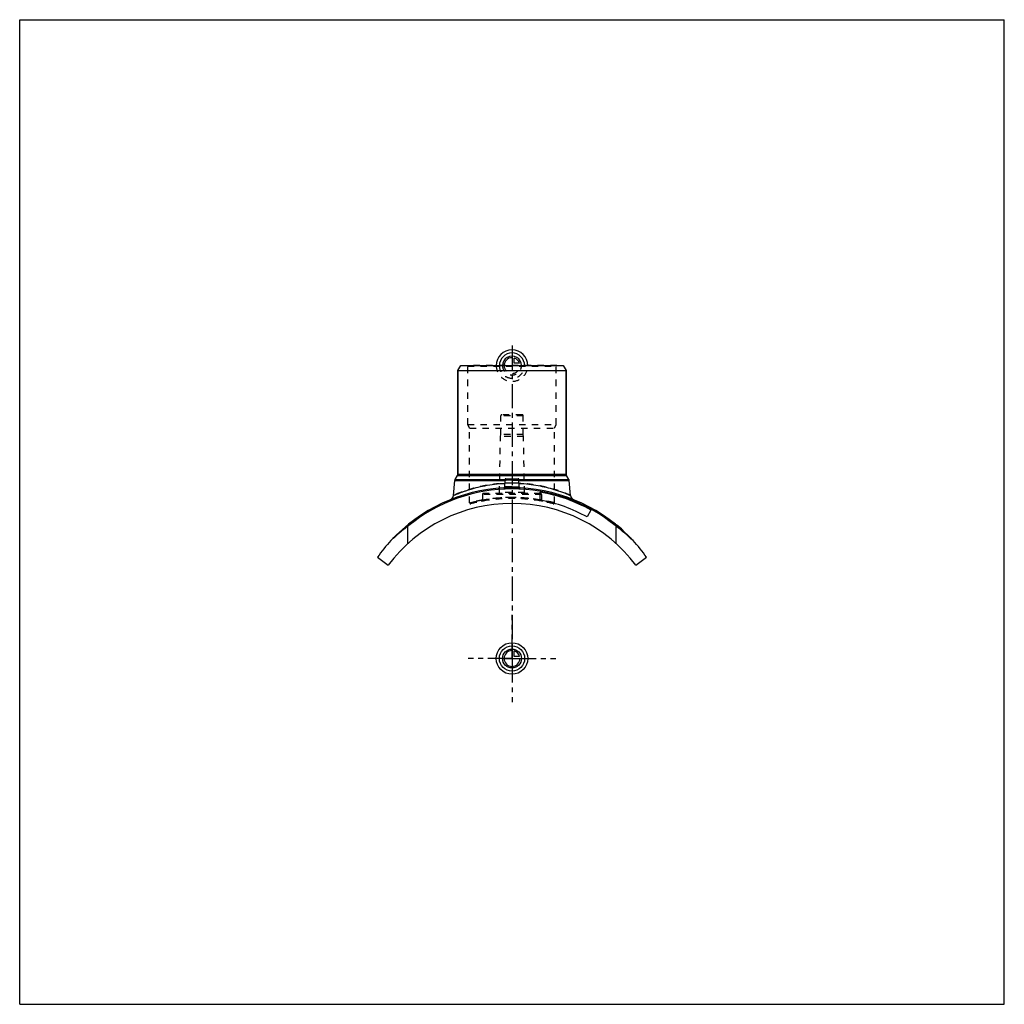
# Model space of a CAD drawing. Header units: millimetres. Extents: x 0 to 1000, y 0 to 1000.
import ezdxf

# ---------------------------------------------------------------- set-up
doc = ezdxf.new("R2010")
doc.units = ezdxf.units.MM
doc.header["$LTSCALE"] = 65.185185
doc.linetypes.add('CENTER', pattern=[0.6, 0.375, -0.075, 0.075, -0.075])
doc.linetypes.add('HIDDEN', pattern=[0.2, 0.1, -0.1])
doc.layers.get('0').update_dxf_attribs({"linetype": 'CONTINUOUS'})
for name, color, linetype in [('ACHSEN_S', 7, 'CONTINUOUS'), ('FASEN', 7, 'CONTINUOUS'), ('KOERPER', 7, 'CONTINUOUS'), ('KONST.EL_MIT_GEO', 7, 'CONTINUOUS'), ('KONSTR_EL', 7, 'CONTINUOUS'), ('KURVEN', 7, 'CONTINUOUS')]:
    doc.layers.add(name, color=color, linetype=linetype)

msp = doc.modelspace()

# ---------------------------------------------------------------- linework, layer by layer
at = {"color": 7, "linetype": 'Continuous'}
for p, q in [((0, 0), (0, 1000)), ((0, 1000), (1000, 1000)), ((1000, 0), (1000, 1000)), ((0, 0), (1000, 0))]:
    msp.add_line(p, q, dxfattribs=at)
at = {"layer": 'ACHSEN_S', "color": 2, "linetype": 'CENTER'}
msp.add_line((500, 669), (500, 331), dxfattribs=at)
at = {"layer": 'FASEN', "color": 7, "linetype": 'Continuous'}
for p, q in [((445, 643.8), (447.9, 648.7)), ((445, 643.8), (555, 643.8)), ((447.9, 648.7), (552.1, 648.7)), ((552.1, 648.7), (555, 643.8))]:
    msp.add_line(p, q, dxfattribs=at)
at = {"layer": 'KOERPER', "color": 7, "linetype": 'Continuous'}
for p, q in [((445, 538.4), (445, 643.8)), ((555, 538.4), (555, 643.8)), ((580.2, 502), (576.4, 495))]:
    msp.add_line(p, q, dxfattribs=at)
at = {"layer": 'KOERPER', "color": 8, "linetype": 'HIDDEN'}
for p, q in [((488.6, 578.8), (488.6, 597.8)), ((511.4, 578.8), (511.4, 597.8)), ((487.3, 519.7), (488.3, 576.8)), ((488.3, 576.8), (488.6, 578.8)), ((511.7, 576.8), (488.3, 576.8)), ((511.4, 578.8), (488.6, 578.8)), ((511.7, 576.8), (511.4, 578.8)), ((512.7, 519.7), (511.7, 576.8)), ((470, 517.8), (470, 511.8)), ((530, 517.8), (530, 511.8))]:
    msp.add_line(p, q, dxfattribs=at)
at = {"layer": 'KOERPER', "color": 2, "linetype": 'CENTER'}
for q in [(500, 395.6), (455.6, 351.2), (544.4, 351.2), (500, 306.9)]:
    msp.add_line((500, 351.2), q, dxfattribs=at)
at = {"layer": 'KONST.EL_MIT_GEO', "color": 7, "linetype": 'Continuous'}
for p, q in [((445, 643.8), (445, 538.4)), ((555, 643.8), (555, 538.4)), ((440.6, 516.9), (442, 532)), ((442, 532), (492.9, 532)), ((442.3, 533), (444.7, 537.2)), ((442.3, 533), (493, 533)), ((444.7, 537.2), (555.3, 537.2)), ((445, 538.4), (555, 538.4)), ((492.6, 525.5), (493, 532.8)), ((493, 532.8), (507, 532.8)), ((493.9, 533.8), (506.1, 533.8)), ((507, 533), (557.7, 533)), ((507.4, 525.5), (507, 532.8)), ((507.1, 532), (558, 532)), ((557.7, 533), (555.3, 537.2)), ((559.4, 516.9), (558, 532)), ((528.7, 512.1), (528.7, 520.2)), ((559.2, 516.9), (559.4, 516.9)), ((606.3, 487.1), (606.1, 486.9)), ((606.3, 486.7), (606.4, 487)), ((612, 481.8), (612.2, 482)), ((612.7, 481.1), (612.9, 481.4))]:
    msp.add_line(p, q, dxfattribs=at)
at = {"layer": 'KONST.EL_MIT_GEO', "color": 8, "linetype": 'HIDDEN'}
for p, q in [((455, 648.2), (454.5, 648.7)), ((545.5, 648.7), (454.5, 648.7)), ((455, 588.8), (455, 648.2)), ((455, 648.2), (545, 648.2)), ((545, 648.2), (545.5, 648.7)), ((545, 588.8), (545, 648.2)), ((511.4, 597.8), (488.6, 597.8)), ((510.3, 598.8), (489.6, 598.8)), ((457, 585.3), (455, 588.8)), ((455, 588.8), (545, 588.8)), ((457, 509.3), (457, 585.3)), ((457, 585.3), (543, 585.3)), ((543, 585.3), (545, 588.8)), ((543, 509.3), (543, 585.3)), ((507.1, 532), (492.9, 532)), ((507, 533), (493, 533)), ((530, 517.8), (470, 517.8)), ((529, 518.8), (471, 518.8)), ((512.7, 519.7), (487.3, 519.7)), ((528.8, 512.3), (528.7, 512.3)), ((528.7, 512), (528.8, 512)), ((528.8, 512), (530, 511.8)), ((606.4, 486.6), (606.6, 486.8)), ((606.6, 486.8), (606.4, 486.6)), ((606.5, 486.5), (606.7, 486.7)), ((606.8, 486.3), (607, 486.5)), ((607.1, 486), (607.3, 486.3)), ((607.2, 485.9), (607.4, 486.1)), ((607.3, 485.9), (607.5, 486.1)), ((607.4, 485.8), (607.6, 486)), ((607.6, 485.6), (607.8, 485.9)), ((607.6, 485.6), (607.8, 485.8)), ((607.8, 485.5), (608, 485.7)), ((607.9, 485.4), (608.1, 485.6)), ((608.6, 484.8), (608.8, 485)), ((608.7, 484.7), (608.9, 484.9)), ((608.7, 484.7), (608.9, 484.9)), ((609, 484.4), (609.2, 484.7)), ((609.4, 484.1), (609.6, 484.4)), ((609.5, 484), (609.7, 484.2)), ((609.5, 484), (609.7, 484.2)), ((610, 483.5), (610.2, 483.8)), ((610.2, 483.4), (610.4, 483.6)), ((610.2, 483.4), (610.4, 483.6)), ((611.3, 482.5), (611.5, 482.7)), ((611.7, 482.1), (611.9, 482.3)), ((611.7, 482.1), (611.9, 482.3)), ((611.7, 482.1), (611.9, 482.3)), ((611.9, 481.9), (612.1, 482.1)), ((612, 481.8), (612.2, 482)), ((612.3, 481.5), (612.5, 481.8)), ((612.3, 481.5), (612.5, 481.7)), ((612.4, 481.5), (612.6, 481.7))]:
    msp.add_line(p, q, dxfattribs=at)
at = {"layer": 'KONST.EL_MIT_GEO', "color": 7, "linetype": 'Continuous'}
for points in [[(491.8, 524.6), (491.8, 524.6), (491.7, 524.6)], [(492.6, 525.5), (492.6, 525.4), (492.6, 525.4), (492.5, 525.3), (492.5, 525.2), (492.5, 525.1), (492.4, 525.1), (492.4, 525), (492.4, 524.9), (492.3, 524.9), (492.3, 524.8), (492.2, 524.8), (492.1, 524.7), (492.1, 524.7), (492, 524.6), (491.9, 524.6), (491.8, 524.6)], [(508.2, 524.6), (508.1, 524.6), (508, 524.6), (507.9, 524.7), (507.9, 524.7), (507.8, 524.8), (507.7, 524.8), (507.7, 524.9), (507.6, 524.9), (507.6, 525), (507.6, 525.1), (507.5, 525.1), (507.5, 525.2), (507.5, 525.3), (507.4, 525.4), (507.4, 525.4), (507.4, 525.5)], [(508.3, 524.6), (508.2, 524.6), (508.2, 524.6)]]:
    msp.add_lwpolyline(points, dxfattribs=at)
at = {"layer": 'KONST.EL_MIT_GEO', "color": 8, "linetype": 'HIDDEN'}
for centre, radius, start, end in [((489.6, 597.8), 1, 90, 180), ((510.3, 597.8), 1, 0, 90), ((500, 357.2), 167.5, 87.1317, 92.8683), ((491.6, 525.5), 1, 279.1673, 282.2264), ((491.6, 525.5), 0.992, 356.1928, 356.987), ((500, 382.9), 146.4, 90.0001, 92.8353), ((500, 382.8), 146.5, 87.1654, 89.9992), ((508.4, 525.5), 1, 183.0422, 196.4437), ((508.4, 525.5), 1, 257.7735, 260.8209), ((500, 351.2), 162.5, 75.1149, 104.8851), ((469, 511.8), 1, 280.9296, 360), ((471, 517.8), 1, 90, 180), ((500, 343.4), 171.3, 80.3417, 100.0861), ((486.3, 519.8), 1, 270, 359), ((500, 361.5), 153.2, 79.1941, 89.9987), ((513.7, 519.8), 1, 181, 270), ((500, 343.7), 171.1, 79.9101, 80.3263), ((529, 517.8), 1, 0, 90), ((531, 511.8), 1, 180, 259.0704), ((458, 509.3), 1, 180, 284.885), ((542, 509.3), 1, 255.115, 360)]:
    msp.add_arc(centre, radius, start, end, dxfattribs=at)
at = {"layer": 'KONST.EL_MIT_GEO', "color": 7, "linetype": 'Continuous'}
for centre, radius, start, end in [((444.4, 531.8), 2.5, 150, 175), ((442.5, 538.4), 2.5, 330, 360), ((493.9, 532.8), 1, 90, 177), ((506.1, 532.8), 1, 3, 90), ((557.5, 538.4), 2.5, 180, 210), ((555.6, 531.8), 2.5, 5, 30), ((500, 357.2), 167.5, 92.8683, 137.2418), ((491.6, 525.5), 0.999, 272.8783, 279.1673), ((491.6, 525.5), 1, 279.1619, 282.2155), ((491.6, 525.5), 1, 282.2264, 356.9893), ((508.4, 525.5), 1, 183.0108, 257.7735), ((508.4, 525.5), 1, 257.7846, 260.8263), ((508.4, 525.5), 0.999, 260.8209, 267.1217), ((500, 357.2), 167.5, 42.7582, 87.1317), ((500, 357.2), 165.5, 61, 80), ((435.6, 517.3), 5, 291.9049, 355), ((500, 357.2), 157.5, 61, 79.4864), ((564.4, 517.3), 5, 185, 248.0951), ((500, 357.2), 167.8, 47.7, 50.7115)]:
    msp.add_arc(centre, radius, start, end, dxfattribs=at)
at = {"layer": 'KONST.EL_MIT_GEO', "color": 8, "linetype": 'HIDDEN'}
for points, knots in [([(500, 529.3), (492.4, 529.3), (481.3, 528.4), (467.5, 525.8), (458.7, 523.5), (451.4, 521.1), (446.4, 519.3), (443.5, 518.1), (442, 517.5), (441.1, 517.1), (440.7, 516.9), (440.6, 516.9)], [0, 0, 0, 0, 0.37279, 0.54259, 0.69355, 0.82034, 0.91737, 0.9529, 0.97886, 0.99468, 1, 1, 1, 1]), ([(500, 524), (499.5, 524), (498.4, 524), (496.8, 524), (495.4, 524.1), (494.2, 524.1), (493.1, 524.2), (492.4, 524.3), (491.9, 524.4), (491.7, 524.4), (491.6, 524.5), (491.6, 524.5)], [0, 0, 0, 0, 0.19327, 0.37904, 0.55018, 0.70016, 0.82341, 0.91553, 0.97377, 0.99026, 1, 1, 1, 1]), ([(500, 525.7), (499.5, 525.7), (498.6, 525.7), (497.2, 525.7), (495.9, 525.6), (495, 525.6), (494.3, 525.6), (493.8, 525.6), (493.5, 525.5), (493.2, 525.5), (492.9, 525.5), (492.8, 525.5), (492.7, 525.5), (492.7, 525.5), (492.6, 525.5), (492.6, 525.5), (492.6, 525.5), (492.6, 525.5)], [0, 0, 0, 0, 0.19489, 0.38231, 0.55511, 0.70666, 0.7726, 0.83112, 0.88165, 0.92369, 0.95683, 0.96995, 0.98073, 0.98915, 0.99517, 0.99879, 1, 1, 1, 1]), ([(492.6, 525.5), (492.6, 525.5), (492.6, 525.5), (492.6, 525.5), (492.7, 525.5), (492.7, 525.5), (492.8, 525.5), (492.9, 525.5), (493.2, 525.5), (493.5, 525.5), (493.8, 525.6), (494.3, 525.6), (495, 525.6), (495.9, 525.6), (497.2, 525.7), (498.6, 525.7), (499.5, 525.7), (500, 525.7)], [0, 0, 0, 0, 0.00121, 0.00483, 0.01085, 0.01927, 0.03005, 0.04317, 0.07631, 0.11835, 0.16888, 0.2274, 0.29334, 0.44489, 0.61769, 0.80511, 1, 1, 1, 1]), ([(500, 525), (499.5, 525), (498.6, 525), (497.2, 525), (495.9, 525), (494.8, 525.1), (494, 525.1), (493.5, 525.2), (493.2, 525.2), (492.9, 525.3), (492.7, 525.3), (492.6, 525.4), (492.6, 525.5), (492.6, 525.5)], [0, 0, 0, 0, 0.19294, 0.37847, 0.54948, 0.69943, 0.82265, 0.8728, 0.91471, 0.94811, 0.97292, 0.98955, 1, 1, 1, 1]), ([(559.4, 516.9), (559.4, 516.9), (559.3, 516.9), (559.3, 516.9), (559.2, 516.9), (559, 517), (558.7, 517.2), (558.1, 517.4), (557.5, 517.7), (556.3, 518.1), (554.5, 518.9), (552, 519.8), (549, 520.9), (545.6, 522.1), (541.7, 523.3), (537.4, 524.5), (532.8, 525.6), (527.9, 526.7), (520.8, 527.9), (511.5, 529), (503.9, 529.3), (500, 529.3)], [0, 0, 0, 0, 0.00033, 0.00133, 0.00299, 0.00532, 0.01193, 0.02114, 0.03288, 0.04709, 0.08261, 0.12702, 0.1796, 0.23962, 0.30636, 0.37913, 0.45728, 0.54015, 0.62706, 0.81006, 1, 1, 1, 1]), ([(500, 525.7), (500.5, 525.7), (501.4, 525.7), (502.8, 525.7), (504.1, 525.6), (505, 525.6), (505.7, 525.6), (506.2, 525.6), (506.5, 525.5), (506.8, 525.5), (507.1, 525.5), (507.2, 525.5), (507.3, 525.5), (507.3, 525.5), (507.4, 525.5), (507.4, 525.5), (507.4, 525.5), (507.4, 525.5)], [0, 0, 0, 0, 0.19489, 0.38231, 0.55511, 0.70666, 0.7726, 0.83112, 0.88165, 0.92369, 0.95683, 0.96995, 0.98073, 0.98915, 0.99517, 0.99879, 1, 1, 1, 1]), ([(507.4, 525.5), (507.4, 525.5), (507.4, 525.4), (507.3, 525.3), (507.1, 525.3), (506.8, 525.2), (506.5, 525.2), (506, 525.1), (505.2, 525.1), (504.1, 525), (502.8, 525), (501.4, 525), (500.5, 525), (500, 525)], [0, 0, 0, 0, 0.01045, 0.02708, 0.0519, 0.08529, 0.1272, 0.17735, 0.30057, 0.45052, 0.62153, 0.80706, 1, 1, 1, 1]), ([(457, 509.3), (457, 509.3), (457, 509.3), (457.1, 509.3), (457.1, 509.3), (457.2, 509.3), (457.3, 509.3), (457.5, 509.4), (457.9, 509.5), (458.3, 509.6), (458.9, 509.7), (459.6, 509.9), (460.3, 510.1), (461.2, 510.3), (462.5, 510.6), (464.4, 511), (466.9, 511.5), (469.7, 512.1), (472.8, 512.6), (476.2, 513.1), (479.8, 513.6), (484.9, 514.1), (491.7, 514.6), (500, 514.8), (508.3, 514.6), (515.1, 514.1), (520.2, 513.6), (523.8, 513.1), (527.2, 512.6), (530.3, 512.1), (533.1, 511.5), (535.6, 511), (537.5, 510.6), (538.8, 510.3), (539.7, 510.1), (540.4, 509.9), (541.1, 509.7), (541.7, 509.6), (542.1, 509.5), (542.5, 509.4), (542.7, 509.3), (542.8, 509.3), (542.9, 509.3), (542.9, 509.3), (543, 509.3), (543, 509.3), (543, 509.3)], [0, 0, 0, 0, 0.00016, 0.00062, 0.0014, 0.00248, 0.00387, 0.00557, 0.00988, 0.0154, 0.02211, 0.02999, 0.039, 0.04913, 0.06033, 0.08586, 0.1153, 0.14836, 0.1847, 0.22399, 0.26587, 0.30995, 0.40312, 0.5, 0.59688, 0.69005, 0.73413, 0.77601, 0.8153, 0.85164, 0.8847, 0.91414, 0.93967, 0.95087, 0.961, 0.97001, 0.97789, 0.9846, 0.99012, 0.99443, 0.99613, 0.99752, 0.9986, 0.99938, 0.99984, 1, 1, 1, 1]), ([(470, 512.1), (469, 511.9), (467.2, 511.6), (464.6, 511.1), (462.7, 510.6), (461.3, 510.3), (460.4, 510.1), (459.6, 509.9), (459, 509.8), (458.4, 509.6), (457.9, 509.5), (457.6, 509.4), (457.3, 509.4), (457.2, 509.3), (457.1, 509.3), (457.1, 509.3), (457, 509.3), (457, 509.3), (457, 509.3)], [0, 0, 0, 0, 0.22245, 0.42076, 0.59283, 0.66842, 0.73672, 0.79755, 0.85069, 0.89597, 0.93324, 0.96237, 0.97384, 0.98325, 0.99057, 0.99581, 0.99895, 1, 1, 1, 1]), ([(470, 511.8), (470, 511.8), (470.2, 511.8), (470.7, 511.9), (471.4, 512.1), (472.9, 512.3), (475.4, 512.8), (479, 513.3), (483.5, 513.9), (490.6, 514.5), (496.2, 514.7), (500, 514.7)], [0, 0, 0, 0, 0.0049, 0.01955, 0.04376, 0.07725, 0.17046, 0.29521, 0.4466, 0.61892, 1, 1, 1, 1]), ([(500, 514.7), (496.2, 514.7), (489.1, 514.5), (481.4, 513.7), (476.9, 513), (475.1, 512.7), (473.6, 512.5), (472.4, 512.2), (471.5, 512.1), (470.9, 512), (470.6, 511.9), (470.3, 511.9), (470.2, 511.8), (470.1, 511.8), (470.1, 511.8), (470, 511.8), (470, 511.8)], [0, 0, 0, 0, 0.3811, 0.70477, 0.77081, 0.82953, 0.88036, 0.92275, 0.95624, 0.96953, 0.98045, 0.98899, 0.9951, 0.99724, 0.99877, 1, 1, 1, 1]), ([(530, 511.8), (530, 511.8), (529.8, 511.8), (529.3, 511.9), (528.6, 512.1), (527.1, 512.3), (524.6, 512.8), (521, 513.3), (516.5, 513.9), (509.4, 514.5), (503.8, 514.7), (500, 514.7)], [0, 0, 0, 0, 0.0049, 0.01955, 0.04376, 0.07725, 0.17046, 0.29521, 0.4466, 0.61892, 1, 1, 1, 1]), ([(543, 509.3), (543, 509.3), (543, 509.3), (543, 509.3), (542.9, 509.3), (542.9, 509.3), (542.8, 509.3), (542.7, 509.4), (542.4, 509.4), (542.1, 509.5), (541.6, 509.6), (541, 509.8), (540.4, 509.9), (539.6, 510.1), (538.7, 510.3), (537.3, 510.6), (535.4, 511.1), (532.8, 511.6), (531, 511.9), (530, 512.1)], [0, 0, 0, 0, 0.00105, 0.00236, 0.00419, 0.00943, 0.01675, 0.02616, 0.03763, 0.06676, 0.10403, 0.14931, 0.20245, 0.26328, 0.33158, 0.40717, 0.57924, 0.77755, 1, 1, 1, 1])]:
    msp.add_open_spline(points, degree=3, knots=knots, dxfattribs=at)
at = {"layer": 'KONST.EL_MIT_GEO', "color": 7, "linetype": 'Continuous'}
for points, knots in [([(440.6, 516.9), (440.6, 516.9), (440.7, 516.9), (440.8, 516.9), (441, 517), (441.2, 517.1), (441.7, 517.3), (442.2, 517.6), (443.2, 518), (444.7, 518.6), (446.9, 519.4), (449.5, 520.4), (452.5, 521.4), (455.8, 522.5), (459.5, 523.7), (465.1, 525.2), (472.7, 526.9), (482.4, 528.4), (489.3, 529), (492.8, 529.1)], [0, 0, 0, 0, 0.00128, 0.00289, 0.00513, 0.01152, 0.02042, 0.03178, 0.04556, 0.08007, 0.12338, 0.17484, 0.23381, 0.29963, 0.37169, 0.44938, 0.6193, 0.80459, 1, 1, 1, 1]), ([(491.6, 524.5), (491.6, 524.5), (491.6, 524.5), (491.7, 524.5), (491.7, 524.4)], [0, 0, 0, 0, 0.19873, 1, 1, 1, 1]), ([(491.7, 524.4), (491.7, 524.4), (491.8, 524.4), (492.2, 524.3), (492.7, 524.2), (493.5, 524.2), (494.5, 524.1), (495.7, 524.1), (497.6, 524), (499, 524), (500, 524)], [0, 0, 0, 0, 0.01755, 0.04233, 0.1138, 0.21319, 0.3377, 0.48353, 0.64607, 1, 1, 1, 1]), ([(492.6, 525.5), (492.6, 525.5), (492.6, 525.4), (492.7, 525.3), (492.9, 525.3), (493.2, 525.2), (493.5, 525.2), (494, 525.1), (494.8, 525.1), (495.9, 525), (497.2, 525), (498.6, 525), (499.5, 525), (500, 525)], [0, 0, 0, 0, 0.01045, 0.02708, 0.0519, 0.08529, 0.1272, 0.17735, 0.30057, 0.45052, 0.62153, 0.80706, 1, 1, 1, 1]), ([(500, 525), (500.5, 525), (501.4, 525), (502.8, 525), (504.1, 525), (505.2, 525.1), (506, 525.1), (506.5, 525.2), (506.8, 525.2), (507.1, 525.3), (507.3, 525.3), (507.4, 525.4), (507.4, 525.5), (507.4, 525.5)], [0, 0, 0, 0, 0.19294, 0.37847, 0.54948, 0.69943, 0.82265, 0.8728, 0.91471, 0.94811, 0.97292, 0.98955, 1, 1, 1, 1]), ([(500, 524), (500.5, 524), (501.6, 524), (503.1, 524), (504.5, 524.1), (505.8, 524.1), (506.8, 524.2), (507.5, 524.2), (507.9, 524.3), (508.1, 524.4), (508.3, 524.4), (508.4, 524.5), (508.4, 524.5)], [0, 0, 0, 0, 0.18993, 0.37279, 0.54183, 0.69084, 0.8145, 0.90855, 0.94353, 0.97023, 0.98874, 1, 1, 1, 1]), ([(507.2, 529.1), (513.8, 528.8), (525.8, 527.4), (543.2, 523.2), (553.9, 519.2), (559.2, 516.9)], [0, 0, 0, 0, 0.36514, 0.67631, 1, 1, 1, 1])]:
    msp.add_open_spline(points, degree=3, knots=knots, dxfattribs=at)
at = {"layer": 'KONST.EL_MIT_GEO', "color": 8, "linetype": 'HIDDEN'}
msp.add_open_spline([(508.4, 524.5), (508.4, 524.5), (508.4, 524.5), (508.4, 524.5)], degree=3, dxfattribs=at)
at = {"layer": 'KONST.EL_MIT_GEO', "color": 7, "linetype": 'Continuous'}
msp.add_open_spline([(508.4, 524.5), (508.4, 524.5), (508.4, 524.5), (508.4, 524.5)], degree=3, dxfattribs=at)
at = {"layer": 'KONSTR_EL', "color": 7, "linetype": 'Continuous'}
for p, q in [((394.3, 468), (394.3, 485.5)), ((605.7, 468), (605.7, 485.5)), ((363.4, 454.2), (374.2, 446)), ((625.8, 446), (636.6, 454.2))]:
    msp.add_line(p, q, dxfattribs=at)
for centre, radius, start, end in [((500, 357.2), 166.2, 50.5201, 129.4799), ((500, 351.2), 157.5, 36.9854, 143.0146), ((500.8, 341.2), 179.4, 126.4274, 133.6585), ((499.2, 341.3), 179.2, 46.3387, 53.5754), ((500, 357.2), 167.5, 137.2418, 144.6542), ((500, 357.2), 167.5, 35.3458, 42.7582)]:
    msp.add_arc(centre, radius, start, end, dxfattribs=at)
at = {"layer": 'KONSTR_EL', "color": 8, "linetype": 'HIDDEN'}
for centre, radius, start, end in [((500.8, 341.3), 179.2, 126.4246, 133.6613), ((499.2, 341.2), 179.4, 46.3415, 53.5726)]:
    msp.add_arc(centre, radius, start, end, dxfattribs=at)
at = {"layer": 'KURVEN', "color": 40, "linetype": 'Continuous'}
for p, q in [((500, 658.4), (500, 648.7)), ((502.2, 651), (502.2, 656.4)), ((507.7, 651), (502.2, 651)), ((500, 360.9), (500, 351.2)), ((490.4, 351.2), (508, 351.2)), ((502.2, 353.4), (502.2, 358.9)), ((507.7, 353.4), (502.2, 353.4))]:
    msp.add_line(p, q, dxfattribs=at)
at = {"layer": 'KURVEN', "color": 8, "linetype": 'HIDDEN'}
msp.add_line((490.4, 648.7), (508, 648.7), dxfattribs=at)
at = {"layer": 'KURVEN', "color": 40, "linetype": 'Continuous'}
for radius in [16, 12.8, 9.6]:
    msp.add_circle((500, 351.2), radius, dxfattribs=at)
for centre, radius, start, end in [((500, 648.7), 16, 0, 180), ((500, 648.7), 12.8, 0, 180), ((500, 648.7), 9.6, 0, 180.0001), ((500, 648.7), 8, 90, 180.0001), ((500, 648.7), 8, 15.962, 74.038), ((500, 351.2), 8, 90, 360), ((500, 351.2), 8, 15.962, 74.038)]:
    msp.add_arc(centre, radius, start, end, dxfattribs=at)
at = {"layer": 'KURVEN', "color": 8, "linetype": 'HIDDEN'}
for radius, start in [(16, 180), (12.8, 180), (9.6, 180.0001), (8, 180.0001)]:
    msp.add_arc((500, 648.7), radius, start, 360, dxfattribs=at)

doc.saveas('drawing.dxf')
